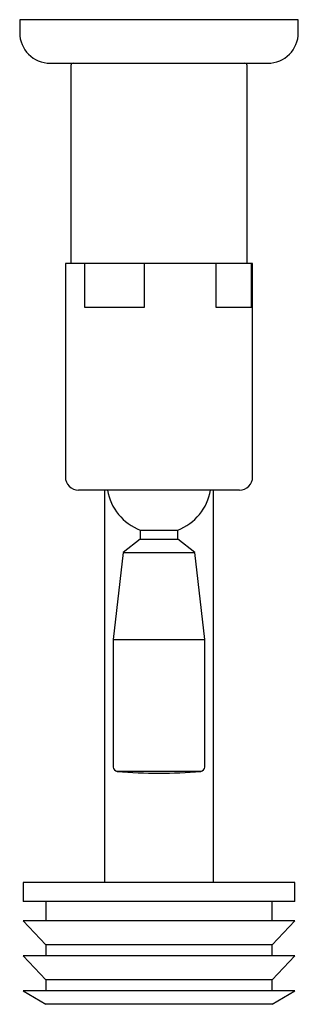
# Model space of a CAD drawing. Header units: millimetres. Extents: x 3937.386 to 3937.45, y 1843.075 to 1843.301.
import ezdxf

# ---------------------------------------------------------------- set-up
doc = ezdxf.new("R2010")
doc.units = ezdxf.units.MM
doc.layers.add('SANINDUSA', color=3, linetype='Continuous')

msp = doc.modelspace()

# ---------------------------------------------------------------- linework, layer by layer
at = {"layer": 'SANINDUSA'}
for p, q in [((3937.385909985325, 1843.301214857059), (3937.385909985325, 1843.298214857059)), ((3937.449909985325, 1843.301214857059), (3937.385909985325, 1843.301214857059)), ((3937.449909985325, 1843.298214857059), (3937.449909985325, 1843.301214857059)), ((3937.397659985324, 1843.290714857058), (3937.397659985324, 1843.245214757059)), ((3937.438159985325, 1843.245214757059), (3937.438159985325, 1843.290714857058)), ((3937.396409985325, 1843.245214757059), (3937.396409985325, 1843.196214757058)), ((3937.400812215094, 1843.245214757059), (3937.396409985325, 1843.245214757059)), ((3937.400812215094, 1843.245214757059), (3937.400812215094, 1843.235214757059)), ((3937.404714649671, 1843.245214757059), (3937.400812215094, 1843.245214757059)), ((3937.410681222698, 1843.245214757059), (3937.404714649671, 1843.245214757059)), ((3937.414583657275, 1843.245214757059), (3937.410681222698, 1843.245214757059)), ((3937.414583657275, 1843.235214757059), (3937.414583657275, 1843.245214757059)), ((3937.430945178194, 1843.245214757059), (3937.414583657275, 1843.245214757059)), ((3937.430945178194, 1843.245214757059), (3937.430945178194, 1843.235214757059)), ((3937.433270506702, 1843.245214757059), (3937.430945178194, 1843.245214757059)), ((3937.436825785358, 1843.245214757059), (3937.433270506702, 1843.245214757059)), ((3937.439151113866, 1843.245214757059), (3937.436825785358, 1843.245214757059)), ((3937.439151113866, 1843.235214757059), (3937.439151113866, 1843.245214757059)), ((3937.439409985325, 1843.245214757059), (3937.439151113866, 1843.245214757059)), ((3937.439409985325, 1843.196214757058), (3937.439409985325, 1843.245214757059)), ((3937.400812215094, 1843.235214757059), (3937.414583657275, 1843.235214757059)), ((3937.430945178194, 1843.235214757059), (3937.439151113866, 1843.235214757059)), ((3937.433802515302, 1843.193214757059), (3937.399409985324, 1843.193214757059)), ((3937.405409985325, 1843.193214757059), (3937.405409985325, 1843.191839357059)), ((3937.430409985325, 1843.191839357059), (3937.430409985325, 1843.193214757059)), ((3937.436409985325, 1843.193214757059), (3937.433802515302, 1843.193214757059)), ((3937.405409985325, 1843.191839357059), (3937.405409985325, 1843.103142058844)), ((3937.430409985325, 1843.103142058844), (3937.430409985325, 1843.191839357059)), ((3937.413609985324, 1843.184011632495), (3937.413609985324, 1843.181911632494)), ((3937.413609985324, 1843.184011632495), (3937.422209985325, 1843.184011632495)), ((3937.422209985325, 1843.181911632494), (3937.422209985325, 1843.184011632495)), ((3937.413609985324, 1843.181911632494), (3937.409659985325, 1843.178911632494)), ((3937.413609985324, 1843.181911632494), (3937.422209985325, 1843.181911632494)), ((3937.426159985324, 1843.178911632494), (3937.422209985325, 1843.181911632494)), ((3937.409659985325, 1843.178911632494), (3937.407409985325, 1843.158911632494)), ((3937.409659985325, 1843.178911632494), (3937.426159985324, 1843.178911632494)), ((3937.428409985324, 1843.158911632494), (3937.426159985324, 1843.178911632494)), ((3937.407409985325, 1843.158911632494), (3937.407409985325, 1843.129627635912)), ((3937.407409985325, 1843.158911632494), (3937.428409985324, 1843.158911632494)), ((3937.428409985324, 1843.129627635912), (3937.428409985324, 1843.158911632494)), ((3937.427496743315, 1843.128631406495), (3937.408323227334, 1843.128631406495)), ((3937.386704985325, 1843.103142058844), (3937.386704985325, 1843.098782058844)), ((3937.449114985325, 1843.103142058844), (3937.386704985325, 1843.103142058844)), ((3937.449114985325, 1843.098782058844), (3937.449114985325, 1843.103142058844)), ((3937.449114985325, 1843.098782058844), (3937.386704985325, 1843.098782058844)), ((3937.391909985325, 1843.098782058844), (3937.391909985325, 1843.094322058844)), ((3937.443909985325, 1843.094322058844), (3937.443909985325, 1843.098782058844)), ((3937.386704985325, 1843.094322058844), (3937.391909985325, 1843.088782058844)), ((3937.449114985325, 1843.094322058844), (3937.386704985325, 1843.094322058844)), ((3937.443909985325, 1843.088782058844), (3937.449114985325, 1843.094322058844)), ((3937.391909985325, 1843.088782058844), (3937.391909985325, 1843.086282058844)), ((3937.443909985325, 1843.088782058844), (3937.391909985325, 1843.088782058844)), ((3937.443909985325, 1843.086282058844), (3937.443909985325, 1843.088782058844)), ((3937.386704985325, 1843.086282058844), (3937.391909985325, 1843.080742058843)), ((3937.449114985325, 1843.086282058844), (3937.386704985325, 1843.086282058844)), ((3937.443909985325, 1843.080742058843), (3937.449114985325, 1843.086282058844)), ((3937.391909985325, 1843.080742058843), (3937.391909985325, 1843.078242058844)), ((3937.443909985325, 1843.080742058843), (3937.391909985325, 1843.080742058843)), ((3937.443909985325, 1843.078242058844), (3937.443909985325, 1843.080742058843)), ((3937.386704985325, 1843.078242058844), (3937.391909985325, 1843.075142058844)), ((3937.449114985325, 1843.078242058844), (3937.386704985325, 1843.078242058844)), ((3937.443909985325, 1843.075142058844), (3937.449114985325, 1843.078242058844)), ((3937.443909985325, 1843.075142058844), (3937.391909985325, 1843.075142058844))]:
    msp.add_line(p, q, dxfattribs=at)
for centre, radius, start, end in [((3937.392909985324, 1843.298214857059), 0.007000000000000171, 180, 270), ((3937.442909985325, 1843.298214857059), 0.007000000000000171, 270, 0), ((3937.398159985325, 1843.290714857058), 0.0004999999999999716, 90, 180), ((3937.437659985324, 1843.290714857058), 0.0004999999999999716, 0, 90), ((3937.399409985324, 1843.196214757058), 0.00299999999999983, 180, 270), ((3937.436409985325, 1843.196214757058), 0.002999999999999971, 270, 0), ((3937.417909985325, 1843.195214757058), 0.01200000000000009, 189.5940682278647, 249.0021244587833), ((3937.417909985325, 1843.195214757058), 0.01200000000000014, 290.9978755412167, 350.4059317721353), ((3937.408409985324, 1843.129627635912), 0.001000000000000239, 180, 265.0228761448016), ((3937.417909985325, 1843.238714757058), 0.1104999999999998, 265.0228761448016, 274.9771238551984), ((3937.427409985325, 1843.129627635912), 0.001000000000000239, 274.9771238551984, 0)]:
    msp.add_arc(centre, radius, start, end, dxfattribs=at)
msp.add_open_spline([(3937.392909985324, 1843.291214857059), (3937.392909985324, 1843.291214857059), (3937.39554403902, 1843.291214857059), (3937.40492059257, 1843.291214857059), (3937.411279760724, 1843.291214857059), (3937.424540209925, 1843.291214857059), (3937.430899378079, 1843.291214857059), (3937.44027593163, 1843.291214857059), (3937.442909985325, 1843.291214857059), (3937.442909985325, 1843.291214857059)], degree=3, knots=[0, 0, 0, 0, 0.2500000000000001, 0.2500000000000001, 0.5000000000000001, 0.5000000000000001, 0.7500000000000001, 0.7500000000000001, 1, 1, 1, 1], dxfattribs=at)

doc.saveas('drawing.dxf')
